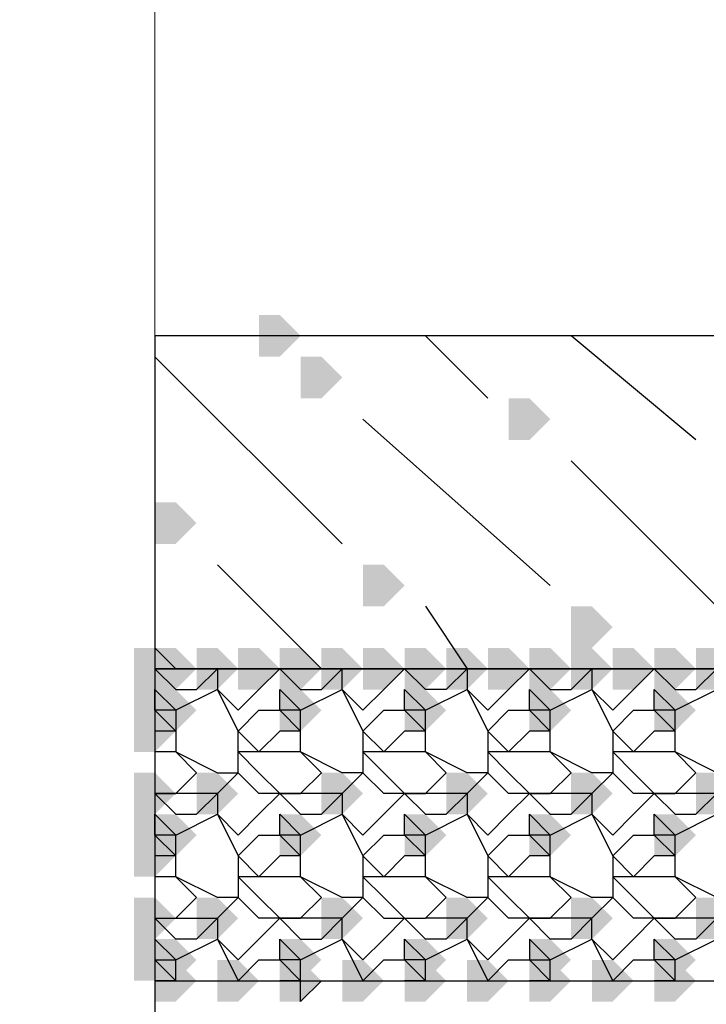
# Model space of a CAD drawing. Header units: millimetres. Extents: x 363306 to 7757304, y 1022887 to 1207196.
# Tile 79 of 256: x 791494 to 791704, y 1076335 to 1076635. Entities that reach past the tile are written whole.
import ezdxf

# ---------------------------------------------------------------- set-up
doc = ezdxf.new("R2010")
doc.units = ezdxf.units.MM
doc.layers.add('0 @ 100', color=7, linetype='Continuous')
doc.layers.add('ACO-текст', color=7, linetype='Continuous', lineweight=20)
doc.styles.add('PDF ISOCPEUR Italic', font='isocpeui.ttf')
doc.styles.add('ГОСТ 2.304', font='isocpeui.ttf')

msp = doc.modelspace()

# ---------------------------------------------------------------- hatches: boundary and pattern name
for points in [[(791567.508, 1076538.59), (791567.508, 1076544.94), (791573.858, 1076544.94), (791580.208, 1076538.59), (791573.858, 1076532.24), (791567.508, 1076532.24)], [(791580.208, 1076525.89), (791580.208, 1076532.24), (791586.558, 1076532.24), (791592.908, 1076525.89), (791586.558, 1076519.54), (791580.208, 1076519.54)], [(791643.708, 1076513.19), (791643.708, 1076519.54), (791650.058, 1076519.54), (791656.408, 1076513.19), (791650.058, 1076506.84), (791643.708, 1076506.84)], [(791535.758, 1076481.44), (791535.758, 1076487.79), (791542.108, 1076487.79), (791548.458, 1076481.44), (791542.108, 1076475.09), (791535.758, 1076475.09)], [(791599.258, 1076462.39), (791599.258, 1076468.74), (791605.608, 1076468.74), (791611.958, 1076462.39), (791605.608, 1076456.04), (791599.258, 1076456.04)], [(791662.758, 1076449.69), (791662.758, 1076456.04), (791669.108, 1076456.04), (791675.458, 1076449.69), (791669.108, 1076443.34), (791662.758, 1076443.34)], [(791529.408, 1076436.991), (791529.408, 1076443.34), (791535.758, 1076443.34), (791542.108, 1076436.991), (791535.758, 1076430.641), (791529.408, 1076430.641)], [(791535.758, 1076436.991), (791535.758, 1076443.34), (791542.108, 1076443.34), (791548.458, 1076436.991), (791542.108, 1076430.641), (791535.758, 1076430.641)], [(791548.458, 1076436.991), (791548.458, 1076443.34), (791554.808, 1076443.34), (791561.158, 1076436.991), (791554.808, 1076430.641), (791548.458, 1076430.641)], [(791561.158, 1076436.991), (791561.158, 1076443.34), (791567.508, 1076443.34), (791573.858, 1076436.991), (791567.508, 1076430.641), (791561.158, 1076430.641)], [(791573.858, 1076436.991), (791573.858, 1076443.34), (791580.208, 1076443.34), (791586.558, 1076436.991), (791580.208, 1076430.641), (791573.858, 1076430.641)], [(791586.558, 1076436.991), (791586.558, 1076443.34), (791592.908, 1076443.34), (791599.258, 1076436.991), (791592.908, 1076430.641), (791586.558, 1076430.641)], [(791599.258, 1076436.991), (791599.258, 1076443.34), (791605.608, 1076443.34), (791611.958, 1076436.991), (791605.608, 1076430.641), (791599.258, 1076430.641)], [(791611.958, 1076436.991), (791611.958, 1076443.34), (791618.308, 1076443.34), (791624.658, 1076436.991), (791618.308, 1076430.641), (791611.958, 1076430.641)], [(791624.658, 1076436.991), (791624.658, 1076443.34), (791631.008, 1076443.34), (791637.358, 1076436.991), (791631.008, 1076430.641), (791624.658, 1076430.641)], [(791637.358, 1076436.991), (791637.358, 1076443.34), (791643.708, 1076443.34), (791650.058, 1076436.991), (791643.708, 1076430.641), (791637.358, 1076430.641)], [(791650.058, 1076436.991), (791650.058, 1076443.34), (791656.408, 1076443.34), (791662.758, 1076436.991), (791656.408, 1076430.641), (791650.058, 1076430.641)], [(791662.758, 1076436.991), (791662.758, 1076443.34), (791669.108, 1076443.34), (791675.458, 1076436.991), (791669.108, 1076430.641), (791662.758, 1076430.641)], [(791675.458, 1076436.991), (791675.458, 1076443.34), (791681.808, 1076443.34), (791688.158, 1076436.991), (791681.808, 1076430.641), (791675.458, 1076430.641)], [(791688.158, 1076436.991), (791688.158, 1076443.34), (791694.508, 1076443.34), (791700.857, 1076436.991), (791694.508, 1076430.641), (791688.158, 1076430.641)], [(791700.857, 1076436.991), (791700.857, 1076443.34), (791707.207, 1076443.34), (791713.557, 1076436.991), (791707.207, 1076430.641), (791700.857, 1076430.641)], [(791529.408, 1076424.291), (791529.408, 1076430.641), (791535.758, 1076430.641), (791542.108, 1076424.291), (791535.758, 1076417.941), (791529.408, 1076417.941)], [(791535.758, 1076424.291), (791535.758, 1076430.641), (791542.108, 1076430.641), (791548.458, 1076424.291), (791542.108, 1076417.941), (791535.758, 1076417.941)], [(791573.858, 1076424.291), (791573.858, 1076430.641), (791580.208, 1076430.641), (791586.558, 1076424.291), (791580.208, 1076417.941), (791573.858, 1076417.941)], [(791611.958, 1076424.291), (791611.958, 1076430.641), (791618.308, 1076430.641), (791624.658, 1076424.291), (791618.308, 1076417.941), (791611.958, 1076417.941)], [(791650.058, 1076424.291), (791650.058, 1076430.641), (791656.408, 1076430.641), (791662.758, 1076424.291), (791656.408, 1076417.941), (791650.058, 1076417.941)], [(791688.158, 1076424.291), (791688.158, 1076430.641), (791694.508, 1076430.641), (791700.857, 1076424.291), (791694.508, 1076417.941), (791688.158, 1076417.941)], [(791529.408, 1076417.941), (791529.408, 1076424.291), (791535.758, 1076424.291), (791542.108, 1076417.941), (791535.758, 1076411.591), (791529.408, 1076411.591)], [(791529.408, 1076398.891), (791529.408, 1076405.241), (791535.758, 1076405.241), (791542.108, 1076398.891), (791535.758, 1076392.541), (791529.408, 1076392.541)], [(791548.458, 1076398.891), (791548.458, 1076405.241), (791554.808, 1076405.241), (791561.158, 1076398.891), (791554.808, 1076392.541), (791548.458, 1076392.541)], [(791586.558, 1076398.891), (791586.558, 1076405.241), (791592.908, 1076405.241), (791599.258, 1076398.891), (791592.908, 1076392.541), (791586.558, 1076392.541)], [(791624.658, 1076398.891), (791624.658, 1076405.241), (791631.008, 1076405.241), (791637.358, 1076398.891), (791631.008, 1076392.541), (791624.658, 1076392.541)], [(791662.758, 1076398.891), (791662.758, 1076405.241), (791669.108, 1076405.241), (791675.458, 1076398.891), (791669.108, 1076392.541), (791662.758, 1076392.541)], [(791700.857, 1076398.891), (791700.857, 1076405.241), (791707.207, 1076405.241), (791713.557, 1076398.891), (791707.207, 1076392.541), (791700.857, 1076392.541)], [(791529.408, 1076386.191), (791529.408, 1076392.541), (791535.758, 1076392.541), (791542.108, 1076386.191), (791535.758, 1076379.841), (791529.408, 1076379.841)], [(791535.758, 1076386.191), (791535.758, 1076392.541), (791542.108, 1076392.541), (791548.458, 1076386.191), (791542.108, 1076379.841), (791535.758, 1076379.841)], [(791573.858, 1076386.191), (791573.858, 1076392.541), (791580.208, 1076392.541), (791586.558, 1076386.191), (791580.208, 1076379.841), (791573.858, 1076379.841)], [(791611.958, 1076386.191), (791611.958, 1076392.541), (791618.308, 1076392.541), (791624.658, 1076386.191), (791618.308, 1076379.841), (791611.958, 1076379.841)], [(791650.058, 1076386.191), (791650.058, 1076392.541), (791656.408, 1076392.541), (791662.758, 1076386.191), (791656.408, 1076379.841), (791650.058, 1076379.841)], [(791688.158, 1076386.191), (791688.158, 1076392.541), (791694.508, 1076392.541), (791700.857, 1076386.191), (791694.508, 1076379.841), (791688.158, 1076379.841)], [(791529.408, 1076379.841), (791529.408, 1076386.191), (791535.758, 1076386.191), (791542.108, 1076379.841), (791535.758, 1076373.491), (791529.408, 1076373.491)], [(791529.408, 1076360.791), (791529.408, 1076367.141), (791535.758, 1076367.141), (791542.108, 1076360.791), (791535.758, 1076354.441), (791529.408, 1076354.441)], [(791548.458, 1076360.791), (791548.458, 1076367.141), (791554.808, 1076367.141), (791561.158, 1076360.791), (791554.808, 1076354.441), (791548.458, 1076354.441)], [(791586.558, 1076360.791), (791586.558, 1076367.141), (791592.908, 1076367.141), (791599.258, 1076360.791), (791592.908, 1076354.441), (791586.558, 1076354.441)], [(791624.658, 1076360.791), (791624.658, 1076367.141), (791631.008, 1076367.141), (791637.358, 1076360.791), (791631.008, 1076354.441), (791624.658, 1076354.441)], [(791662.758, 1076360.791), (791662.758, 1076367.141), (791669.108, 1076367.141), (791675.458, 1076360.791), (791669.108, 1076354.441), (791662.758, 1076354.441)], [(791700.857, 1076360.791), (791700.857, 1076367.141), (791707.207, 1076367.141), (791713.557, 1076360.791), (791707.207, 1076354.441), (791700.857, 1076354.441)], [(791529.408, 1076348.091), (791529.408, 1076354.441), (791535.758, 1076354.441), (791542.108, 1076348.091), (791535.758, 1076341.741), (791529.408, 1076341.741)], [(791535.758, 1076348.091), (791535.758, 1076354.441), (791542.108, 1076354.441), (791548.458, 1076348.091), (791542.108, 1076341.741), (791535.758, 1076341.741)], [(791573.858, 1076348.091), (791573.858, 1076354.441), (791580.208, 1076354.441), (791586.558, 1076348.091), (791580.208, 1076341.741), (791573.858, 1076341.741)], [(791611.958, 1076348.091), (791611.958, 1076354.441), (791618.308, 1076354.441), (791624.658, 1076348.091), (791618.308, 1076341.741), (791611.958, 1076341.741)], [(791650.058, 1076348.091), (791650.058, 1076354.441), (791656.408, 1076354.441), (791662.758, 1076348.091), (791656.408, 1076341.741), (791650.058, 1076341.741)], [(791688.158, 1076348.091), (791688.158, 1076354.441), (791694.508, 1076354.441), (791700.857, 1076348.091), (791694.508, 1076341.741), (791688.158, 1076341.741)], [(791535.758, 1076341.741), (791535.758, 1076348.091), (791542.108, 1076348.091), (791548.458, 1076341.741), (791542.108, 1076335.391), (791535.758, 1076335.391)], [(791554.808, 1076341.741), (791554.808, 1076348.091), (791561.158, 1076348.091), (791567.508, 1076341.741), (791561.158, 1076335.391), (791554.808, 1076335.391)], [(791554.808, 1076341.741), (791554.808, 1076348.091), (791561.158, 1076348.091), (791567.508, 1076341.741), (791561.158, 1076335.391), (791554.808, 1076335.391)], [(791573.858, 1076341.741), (791573.858, 1076348.091), (791580.208, 1076348.091), (791586.558, 1076341.741), (791580.208, 1076335.391), (791573.858, 1076335.391)], [(791592.908, 1076341.741), (791592.908, 1076348.091), (791599.258, 1076348.091), (791605.608, 1076341.741), (791599.258, 1076335.391), (791592.908, 1076335.391)], [(791592.908, 1076341.741), (791592.908, 1076348.091), (791599.258, 1076348.091), (791605.608, 1076341.741), (791599.258, 1076335.391), (791592.908, 1076335.391)], [(791611.958, 1076341.741), (791611.958, 1076348.091), (791618.308, 1076348.091), (791624.658, 1076341.741), (791618.308, 1076335.391), (791611.958, 1076335.391)], [(791631.008, 1076341.741), (791631.008, 1076348.091), (791637.358, 1076348.091), (791643.708, 1076341.741), (791637.358, 1076335.391), (791631.008, 1076335.391)], [(791650.058, 1076341.741), (791650.058, 1076348.091), (791656.408, 1076348.091), (791662.758, 1076341.741), (791656.408, 1076335.391), (791650.058, 1076335.391)], [(791669.108, 1076341.741), (791669.108, 1076348.091), (791675.458, 1076348.091), (791681.808, 1076341.741), (791675.458, 1076335.391), (791669.108, 1076335.391)], [(791669.108, 1076341.741), (791669.108, 1076348.091), (791675.458, 1076348.091), (791681.808, 1076341.741), (791675.458, 1076335.391), (791669.108, 1076335.391)], [(791688.158, 1076341.741), (791688.158, 1076348.091), (791694.508, 1076348.091), (791700.857, 1076341.741), (791694.508, 1076335.391), (791688.158, 1076335.391)]]:
    msp.add_hatch(color=7).paths.add_polyline_path(points)

# ---------------------------------------------------------------- linework, layer by layer
at = {"color": 7, "lineweight": 0, "elevation": 0}
msp.add_lwpolyline([(791135.711, 1076690.989), (791535.758, 1076690.989), (791535.758, 1075789.294), (791135.711, 1075789.294)], close=True, dxfattribs=at)
at = {"color": 7, "lineweight": 25, "elevation": 0}
for points in [[(790498.724, 1075687.695), (795098.089, 1075687.695), (795098.089, 1076538.59), (793929.695, 1076538.59), (793929.695, 1076189.342), (794329.743, 1076189.342), (794329.743, 1075789.294), (794418.643, 1075789.294), (794418.643, 1075687.695), (792996.25, 1075687.695), (792996.25, 1075789.294), (793110.55, 1075789.294), (793110.55, 1076538.59), (791535.758, 1076538.59), (791535.758, 1075789.294), (791637.358, 1075789.294), (791637.358, 1075687.695), (791034.111, 1075687.695), (791034.111, 1075789.294), (791135.711, 1075789.294), (791135.711, 1076411.591), (790498.724, 1076392.856)], [(791637.358, 1076519.54), (791618.308, 1076538.59)], [(791700.857, 1076506.84), (791662.758, 1076538.59)], [(791592.908, 1076475.09), (791535.758, 1076532.24)], [(791656.408, 1076462.39), (791599.258, 1076513.19)], [(791719.907, 1076443.34), (791662.758, 1076500.49)], [(791535.758, 1076443.34), (791542.108, 1076436.991), (791535.758, 1076436.991), (791542.108, 1076430.641), (791548.458, 1076430.641), (791554.808, 1076436.991), (791554.808, 1076430.641), (791542.108, 1076424.291), (791542.108, 1076417.941), (791542.108, 1076411.591), (791554.808, 1076405.241), (791561.158, 1076405.241), (791561.158, 1076411.591), (791561.158, 1076417.941), (791554.808, 1076430.641), (791561.158, 1076424.291), (791567.508, 1076430.641), (791573.858, 1076436.991), (791580.208, 1076430.641), (791586.558, 1076430.641), (791592.908, 1076436.991), (791586.558, 1076436.991), (791554.808, 1076468.74)], [(791618.308, 1076456.04), (791631.008, 1076436.991), (791624.658, 1076430.641), (791618.308, 1076430.641), (791611.958, 1076436.991), (791605.608, 1076430.641), (791599.258, 1076424.291), (791592.908, 1076430.641), (791592.908, 1076436.991), (791599.258, 1076436.991)], [(791561.158, 1076436.991), (791554.808, 1076436.991), (791548.458, 1076436.991), (791542.108, 1076436.991), (791535.758, 1076436.991)], [(791586.558, 1076436.991), (791580.208, 1076436.991), (791573.858, 1076436.991), (791567.508, 1076436.991), (791573.858, 1076436.991), (791580.208, 1076436.991)], [(791631.008, 1076436.991), (791624.658, 1076436.991), (791618.308, 1076436.991)], [(791637.358, 1076436.991), (791631.008, 1076436.991), (791631.008, 1076430.641), (791637.358, 1076424.291), (791643.708, 1076430.641), (791650.058, 1076436.991), (791656.408, 1076430.641), (791662.758, 1076430.641), (791669.108, 1076436.991), (791669.108, 1076430.641), (791675.458, 1076417.941), (791675.458, 1076411.591), (791675.458, 1076405.241), (791669.108, 1076405.241), (791656.408, 1076411.591), (791656.408, 1076417.941), (791656.408, 1076424.291), (791669.108, 1076430.641), (791675.458, 1076424.291), (791681.808, 1076430.641), (791688.158, 1076436.991), (791694.508, 1076430.641), (791700.857, 1076430.641), (791707.207, 1076436.991)], [(791675.458, 1076436.991), (791669.108, 1076436.991), (791662.758, 1076436.991), (791656.408, 1076436.991), (791650.058, 1076436.991), (791643.708, 1076436.991), (791650.058, 1076436.991), (791656.408, 1076436.991)], [(791713.557, 1076436.991), (791707.207, 1076436.991), (791700.857, 1076436.991), (791694.508, 1076436.991), (791688.158, 1076436.991), (791681.808, 1076436.991), (791688.158, 1076436.991), (791694.508, 1076436.991)], [(791535.758, 1076424.291), (791535.758, 1076430.641), (791542.108, 1076424.291), (791535.758, 1076424.291), (791542.108, 1076417.941), (791535.758, 1076417.941)], [(791707.207, 1076405.241), (791694.508, 1076411.591), (791694.508, 1076417.941), (791694.508, 1076424.291), (791707.207, 1076430.641)], [(791535.758, 1076398.891), (791542.108, 1076398.891), (791548.458, 1076405.241), (791542.108, 1076411.591), (791535.758, 1076411.591)], [(791707.207, 1076398.891), (791700.857, 1076398.891), (791694.508, 1076398.891), (791688.158, 1076398.891), (791681.808, 1076398.891), (791675.458, 1076405.241), (791669.108, 1076398.891), (791662.758, 1076398.891), (791656.408, 1076398.891), (791650.058, 1076398.891), (791643.708, 1076398.891), (791637.358, 1076405.241), (791631.008, 1076398.891), (791624.658, 1076398.891), (791618.308, 1076398.891), (791611.958, 1076398.891), (791605.608, 1076398.891), (791599.258, 1076405.241), (791592.908, 1076398.891), (791586.558, 1076398.891), (791580.208, 1076398.891), (791573.858, 1076398.891), (791580.208, 1076392.541), (791586.558, 1076392.541), (791592.908, 1076398.891), (791592.908, 1076392.541), (791599.258, 1076379.841), (791599.258, 1076373.491), (791599.258, 1076367.141), (791592.908, 1076367.141), (791580.208, 1076373.491), (791580.208, 1076379.841), (791580.208, 1076386.191), (791592.908, 1076392.541), (791599.258, 1076386.191), (791605.608, 1076392.541), (791611.958, 1076398.891), (791618.308, 1076392.541), (791624.658, 1076392.541), (791631.008, 1076398.891), (791631.008, 1076392.541), (791637.358, 1076379.841), (791637.358, 1076373.491), (791637.358, 1076367.141), (791631.008, 1076367.141), (791618.308, 1076373.491), (791618.308, 1076379.841), (791618.308, 1076386.191), (791631.008, 1076392.541), (791637.358, 1076386.191), (791643.708, 1076392.541), (791650.058, 1076398.891), (791656.408, 1076392.541), (791662.758, 1076392.541), (791669.108, 1076398.891), (791669.108, 1076392.541), (791675.458, 1076379.841), (791675.458, 1076373.491), (791675.458, 1076367.141), (791669.108, 1076367.141), (791656.408, 1076373.491), (791656.408, 1076379.841), (791656.408, 1076386.191), (791669.108, 1076392.541), (791675.458, 1076386.191), (791681.808, 1076392.541), (791688.158, 1076398.891), (791694.508, 1076392.541), (791700.857, 1076392.541), (791707.207, 1076398.891)], [(791535.758, 1076386.191), (791535.758, 1076392.541), (791542.108, 1076386.191), (791535.758, 1076386.191), (791542.108, 1076379.841), (791535.758, 1076379.841)], [(791542.108, 1076386.191), (791554.808, 1076392.541)], [(791554.808, 1076392.541), (791561.158, 1076379.841)], [(791707.207, 1076367.141), (791694.508, 1076373.491), (791694.508, 1076379.841), (791694.508, 1076386.191), (791707.207, 1076392.541)], [(791707.207, 1076360.791), (791700.857, 1076354.441), (791694.508, 1076354.441), (791688.158, 1076360.791), (791681.808, 1076354.441), (791675.458, 1076348.091), (791669.108, 1076354.441), (791669.108, 1076360.791), (791662.758, 1076360.791), (791656.408, 1076360.791), (791662.758, 1076367.141), (791656.408, 1076373.491), (791643.708, 1076373.491), (791637.358, 1076373.491), (791643.708, 1076367.141), (791650.058, 1076360.791), (791656.408, 1076360.791), (791650.058, 1076360.791), (791643.708, 1076360.791), (791637.358, 1076367.141), (791631.008, 1076360.791), (791624.658, 1076354.441), (791618.308, 1076354.441), (791611.958, 1076360.791), (791605.608, 1076354.441), (791599.258, 1076348.091), (791592.908, 1076354.441), (791592.908, 1076360.791), (791586.558, 1076360.791), (791580.208, 1076360.791), (791586.558, 1076367.141), (791580.208, 1076373.491), (791567.508, 1076373.491), (791561.158, 1076379.841), (791567.508, 1076386.191), (791573.858, 1076386.191), (791580.208, 1076379.841), (791573.858, 1076379.841), (791567.508, 1076373.491), (791561.158, 1076373.491), (791567.508, 1076367.141), (791573.858, 1076360.791), (791580.208, 1076360.791), (791573.858, 1076360.791), (791567.508, 1076360.791), (791561.158, 1076367.141), (791554.808, 1076360.791), (791548.458, 1076354.441), (791542.108, 1076354.441), (791535.758, 1076360.791), (791542.108, 1076360.791), (791548.458, 1076360.791), (791554.808, 1076360.791), (791554.808, 1076354.441), (791561.158, 1076348.091), (791567.508, 1076354.441), (791573.858, 1076360.791), (791580.208, 1076354.441), (791586.558, 1076354.441), (791592.908, 1076360.791), (791599.258, 1076367.141), (791605.608, 1076360.791), (791611.958, 1076360.791), (791618.308, 1076360.791)], [(791542.108, 1076379.841), (791542.108, 1076386.191)], [(791707.207, 1076360.791), (791700.857, 1076360.791), (791694.508, 1076360.791), (791700.857, 1076367.141), (791694.508, 1076373.491), (791681.808, 1076373.491), (791675.458, 1076379.841), (791681.808, 1076386.191), (791688.158, 1076386.191), (791694.508, 1076379.841), (791688.158, 1076379.841), (791681.808, 1076373.491), (791675.458, 1076373.491), (791681.808, 1076367.141), (791688.158, 1076360.791), (791694.508, 1076360.791), (791688.158, 1076360.791), (791681.808, 1076360.791), (791675.458, 1076367.141), (791669.108, 1076360.791), (791662.758, 1076354.441), (791656.408, 1076354.441), (791650.058, 1076360.791), (791643.708, 1076354.441), (791637.358, 1076348.091), (791631.008, 1076354.441), (791631.008, 1076360.791), (791624.658, 1076360.791), (791618.308, 1076360.791), (791624.658, 1076367.141), (791618.308, 1076373.491), (791605.608, 1076373.491), (791599.258, 1076373.491), (791605.608, 1076367.141), (791611.958, 1076360.791), (791618.308, 1076360.791)], [(791542.108, 1076373.491), (791542.108, 1076379.841)], [(791561.158, 1076379.841), (791561.158, 1076373.491)], [(791535.758, 1076360.791), (791542.108, 1076360.791), (791548.458, 1076367.141), (791542.108, 1076373.491), (791535.758, 1076373.491)], [(791554.808, 1076367.141), (791542.108, 1076373.491)], [(791561.158, 1076373.491), (791561.158, 1076367.141)], [(791561.158, 1076367.141), (791554.808, 1076367.141)], [(791535.758, 1076348.091), (791542.108, 1076348.091), (791535.758, 1076354.441), (791535.758, 1076348.091), (791542.108, 1076341.741), (791542.108, 1076348.091), (791554.808, 1076354.441), (791561.158, 1076341.741), (791567.508, 1076348.091), (791573.858, 1076348.091), (791580.208, 1076341.741), (791573.858, 1076341.741)], [(791586.558, 1076341.741), (791580.208, 1076335.391), (791580.208, 1076341.741), (791580.208, 1076348.091), (791592.908, 1076354.441), (791599.258, 1076341.741), (791605.608, 1076348.091), (791611.958, 1076348.091), (791618.308, 1076341.741), (791611.958, 1076341.741)], [(791618.308, 1076341.741), (791618.308, 1076348.091), (791631.008, 1076354.441), (791637.358, 1076341.741), (791643.708, 1076348.091), (791650.058, 1076348.091), (791656.408, 1076348.091), (791650.058, 1076354.441), (791650.058, 1076348.091), (791656.408, 1076341.741), (791656.408, 1076348.091), (791669.108, 1076354.441), (791675.458, 1076341.741), (791681.808, 1076348.091), (791688.158, 1076348.091), (791694.508, 1076341.741), (791694.508, 1076348.091), (791707.207, 1076354.441)], [(791542.108, 1076341.741), (791535.758, 1076341.741)], [(791656.408, 1076341.741), (791650.058, 1076341.741)], [(791694.508, 1076341.741), (791688.158, 1076341.741)]]:
    msp.add_lwpolyline(points, dxfattribs=at)
for points in [[(793110.55, 1076538.59), (791535.758, 1076538.59), (791535.758, 1076436.991), (793110.55, 1076436.991)], [(793110.55, 1076436.991), (791535.758, 1076436.991), (791535.758, 1076341.741), (793110.55, 1076341.741)], [(791618.308, 1076436.991), (791611.958, 1076436.991), (791605.608, 1076436.991), (791611.958, 1076436.991)], [(791573.858, 1076430.641), (791580.208, 1076424.291), (791573.858, 1076424.291)], [(791599.258, 1076417.941), (791599.258, 1076411.591), (791599.258, 1076405.241), (791592.908, 1076405.241), (791580.208, 1076411.591), (791580.208, 1076417.941), (791580.208, 1076424.291), (791592.908, 1076430.641)], [(791611.958, 1076430.641), (791618.308, 1076424.291), (791611.958, 1076424.291)], [(791637.358, 1076417.941), (791637.358, 1076411.591), (791637.358, 1076405.241), (791631.008, 1076405.241), (791618.308, 1076411.591), (791618.308, 1076417.941), (791618.308, 1076424.291), (791631.008, 1076430.641)], [(791650.058, 1076430.641), (791656.408, 1076424.291), (791650.058, 1076424.291)], [(791688.158, 1076430.641), (791694.508, 1076424.291), (791688.158, 1076424.291)], [(791561.158, 1076417.941), (791567.508, 1076424.291), (791573.858, 1076424.291), (791580.208, 1076417.941), (791573.858, 1076417.941), (791567.508, 1076411.591)], [(791599.258, 1076417.941), (791605.608, 1076424.291), (791611.958, 1076424.291), (791618.308, 1076417.941), (791611.958, 1076417.941), (791605.608, 1076411.591)], [(791637.358, 1076417.941), (791643.708, 1076424.291), (791650.058, 1076424.291), (791656.408, 1076417.941), (791650.058, 1076417.941), (791643.708, 1076411.591)], [(791675.458, 1076417.941), (791681.808, 1076424.291), (791688.158, 1076424.291), (791694.508, 1076417.941), (791688.158, 1076417.941), (791681.808, 1076411.591)], [(791580.208, 1076398.891), (791586.558, 1076405.241), (791580.208, 1076411.591), (791567.508, 1076411.591), (791561.158, 1076411.591), (791567.508, 1076405.241), (791573.858, 1076398.891)], [(791618.308, 1076398.891), (791624.658, 1076405.241), (791618.308, 1076411.591), (791605.608, 1076411.591), (791599.258, 1076411.591), (791605.608, 1076405.241), (791611.958, 1076398.891)], [(791656.408, 1076398.891), (791662.758, 1076405.241), (791656.408, 1076411.591), (791643.708, 1076411.591), (791637.358, 1076411.591), (791643.708, 1076405.241), (791650.058, 1076398.891)], [(791694.508, 1076398.891), (791700.857, 1076405.241), (791694.508, 1076411.591), (791681.808, 1076411.591), (791675.458, 1076411.591), (791681.808, 1076405.241), (791688.158, 1076398.891)], [(791554.808, 1076398.891), (791554.808, 1076392.541), (791561.158, 1076386.191), (791567.508, 1076392.541), (791573.858, 1076398.891), (791567.508, 1076398.891), (791561.158, 1076405.241), (791554.808, 1076398.891), (791548.458, 1076398.891), (791542.108, 1076398.891), (791535.758, 1076398.891), (791542.108, 1076392.541), (791548.458, 1076392.541)], [(791573.858, 1076392.541), (791580.208, 1076386.191), (791573.858, 1076386.191)], [(791611.958, 1076392.541), (791618.308, 1076386.191), (791611.958, 1076386.191)], [(791650.058, 1076392.541), (791656.408, 1076386.191), (791650.058, 1076386.191)], [(791688.158, 1076392.541), (791694.508, 1076386.191), (791688.158, 1076386.191)], [(791599.258, 1076379.841), (791605.608, 1076386.191), (791611.958, 1076386.191), (791618.308, 1076379.841), (791611.958, 1076379.841), (791605.608, 1076373.491)], [(791637.358, 1076379.841), (791643.708, 1076386.191), (791650.058, 1076386.191), (791656.408, 1076379.841), (791650.058, 1076379.841), (791643.708, 1076373.491)], [(791573.858, 1076354.441), (791580.208, 1076348.091), (791573.858, 1076348.091)], [(791611.958, 1076354.441), (791618.308, 1076348.091), (791611.958, 1076348.091)], [(791688.158, 1076354.441), (791694.508, 1076348.091), (791688.158, 1076348.091)]]:
    msp.add_lwpolyline(points, close=True, dxfattribs=at)

# ---------------------------------------------------------------- texts
at = {"layer": '0 @ 100', "color": 7, "insert": (761996.908, 1075986.433), "char_height": 318.940213, "width": 19697.5359, "attachment_point": 4, "style": 'ГОСТ 2.304'}
msp.add_mtext('\\pi5457.36288;{\\fISOCPEUR|b1|i1|c204|p34;Характеристика участка строительства:\\P\\pi0;\\P}Расчетная зимняя температура воздух 15 °С.\\PСкоростной напор ветра   - 38кг/м2.\\PВес снегового покрова    - 50кг/м2.\\PКлассификация зданий по функциональной пожарной опасности - Ф 4.1 \\PКоэффициент надежности по назначению - 0.95\\P\\P^IПроектом разработано подъёмник для мало мобильных граждан населения грузоподъемностью 250 кг. скоростью 0,25 см/с. Двери шахт подъёмника противопожарные с пределом огнестойкости El 30. Подъёмники оборудованы кабинами габаритами 1500х1500 мм, ширина дверей кабины обеспечивает проезд инвалидной коляски. Для экстренных случаев подъёмник оснащен дополнительным аккумулятором и механическим спуском для безопасного спуска пассажира в нулевую отметку. Так же в дверях подъёмника установлены замки датчики которые открываются с ключевыми картами, чтобы открыть двери подъёмника.\\P^IС внешней и внутренней стороны наружных стен предусмотрено обшивка из аквапанелей толщиной 12,5мм с утеплением из минераловатной ваты на кварцевой основе, А =0,040 Вт/мС, толщиной 100мм. (по теплотехническому расчету). Наружная отделка из органическое стекло.\\P^IПодрядчик обязан предоставить заказчику сертификаты соответствия и пожарной безопасности на фасадную систему и все применяемые в данной системе материалы и изделия.\\PКонструкции, изделия и материалы применены по действующим стандартам, ТУ, сертификатам. На путях эвакуации используются отделочные материалы, соответствующие требованиям п. 5.25 ШНК 2.01.02-04.\\PОтделка стен с внутренней стороны окраска водоэмульсионными красками светлых тонов. Во внутренней и наружной отделке использованы современные отделочные материалы используемые на территории Республики Узбекистан.\\P^IКрыша - скатная из металлических профилированных листов с полимерными покрытиями с обеих сторон толщ.0,55мм по металлическим конструкциям.\\P^IПо периметру наружных стен устраивается бетонная отмостка. Бетон кл.В 7,5 шириной 1000 мм, толщиной 50 мм по гравийному основанию толщиной 100 мм -150 мм.\\P^IВсе строительно-монтажные работы вести согласно указаний соответствующих строительных норм и проекта производства работ (П.П.Р.) на основании ШНК 3.01.01 - 03 и КМК 3.01.02 - 00.', dxfattribs=at)
at = {"layer": 'ACO-текст', "insert": (672490.308, 1084593.003), "char_height": 300, "width": 19682.58846, "attachment_point": 1, "style": 'PDF ISOCPEUR Italic'}
msp.add_mtext('\\pi-600,l900,t900;{\\H1.1429x;\\C0;Примечание:}\\P1.^IОбщие указания и грунтовые условия смотри на листе КP-7. \\P2.^IСоединения пересечений стержней арматуры выполнять вязаными стальной  отожженной проволокой d=0.8-1.0мм.\\P3.^IСтыки арматуры должны иметь длину перепуска  L=600мм для d=16А400, L=800мм для d=20А400, L=900мм для d=22А400 \\P4.^IСтыки стержней внахлестку должны располагаться вразбежку. При этом площадь сечения рабочих стержней, стыкуемых в одном месте, должна быть не более 50% общей плошади сечения арматуры. \\P5.^IУказания по выполнению арматурных, опалубочных, бетонных работ, допуски при установке арматуры и опалубки, устройству рабочих швов, уходу за бетоном см. КМК 3.03.01-98.', dxfattribs=at)

doc.saveas('drawing.dxf')
